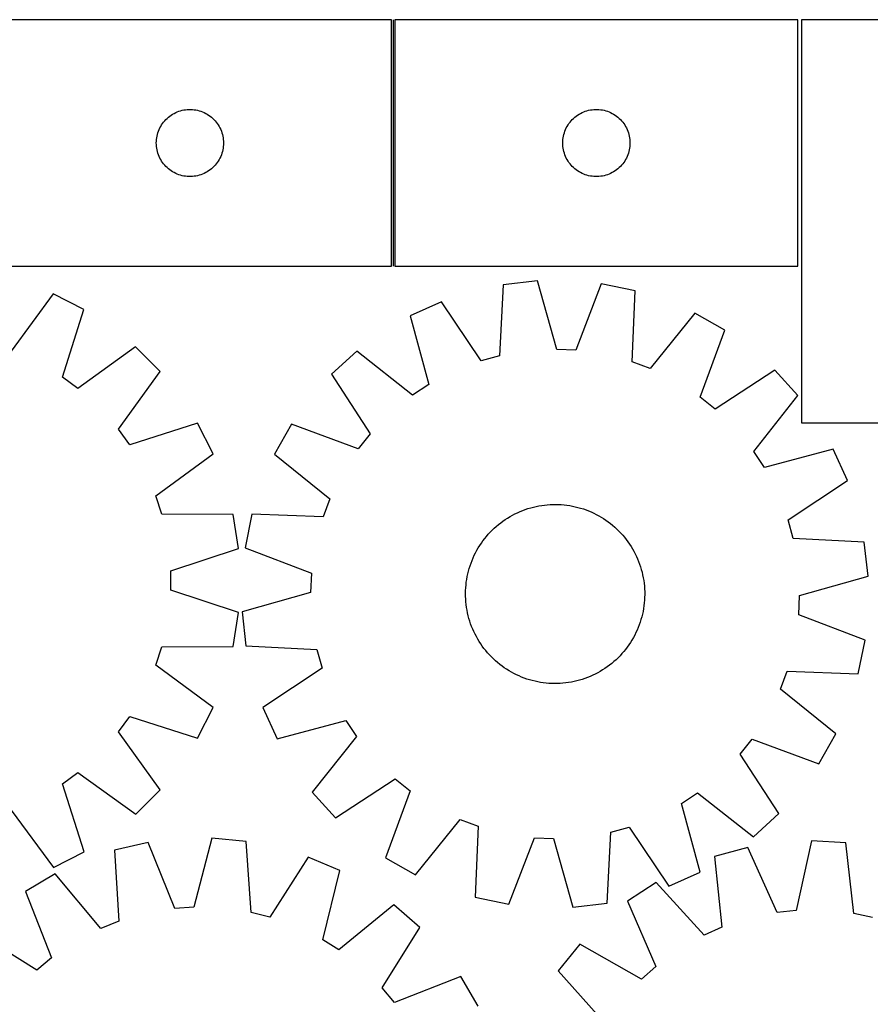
# Model space of a CAD drawing. Header units: millimetres. Extents: x 7 to 1493, y 7 to 2993.
# Tile 12 of 13: x 812 to 1192, y 2554 to 2993. Entities that reach past the tile are written whole.
import ezdxf

# ---------------------------------------------------------------- set-up
doc = ezdxf.new("R2010")
doc.units = ezdxf.units.MM
doc.layers.add('COMMON', color=5, linetype='CONTINUOUS', true_color=0x0000ff)
doc.layers.add('CUT', color=7, linetype='CONTINUOUS', true_color=0x000000)

msp = doc.modelspace()

# ---------------------------------------------------------------- linework, layer by layer
at = {"layer": 'COMMON'}
msp.add_line((978.9299, 2993.388458), (978.9299, 2883.388458), dxfattribs=at)
at = {"layer": 'CUT'}
for p, q in [((978.1799, 2993.388458), (798.1799, 2993.388458)), ((978.1799, 2883.388458), (978.1799, 2993.388458)), ((1159.679901, 2993.388458), (979.679901, 2993.388458)), ((979.679901, 2993.388458), (979.679901, 2883.388458)), ((1159.679901, 2883.388458), (1159.679901, 2993.388458)), ((1161.25518, 2993.436794), (1161.25518, 2813.436794)), ((1271.25518, 2993.436794), (1161.25518, 2993.436794)), ((877.9908, 2949.396738), (878.571003, 2949.906664)), ((878.571003, 2949.906664), (879.176686, 2950.386046)), ((879.176686, 2950.386046), (879.806245, 2950.833613)), ((879.806245, 2950.833613), (880.458008, 2951.248177)), ((880.458008, 2951.248177), (881.130249, 2951.62864)), ((881.130249, 2951.62864), (881.821185, 2951.973992)), ((881.821185, 2951.973992), (882.528982, 2952.283317)), ((882.528982, 2952.283317), (883.251765, 2952.555796)), ((883.251765, 2952.555796), (883.987616, 2952.790706)), ((883.987616, 2952.790706), (884.734584, 2952.987423)), ((884.734584, 2952.987423), (885.490689, 2953.145427)), ((885.490689, 2953.145427), (886.253925, 2953.264298)), ((886.253925, 2953.264298), (887.022268, 2953.34372)), ((887.022268, 2953.34372), (887.793682, 2953.383485)), ((887.793682, 2953.383485), (888.566119, 2953.383485)), ((888.566119, 2953.383485), (889.337532, 2953.34372)), ((889.337532, 2953.34372), (890.105876, 2953.264298)), ((890.105876, 2953.264298), (890.869112, 2953.145427)), ((890.869112, 2953.145427), (891.625217, 2952.987423)), ((891.625217, 2952.987423), (892.372185, 2952.790706)), ((892.372185, 2952.790706), (893.108036, 2952.555796)), ((893.108036, 2952.555796), (893.830819, 2952.283317)), ((893.830819, 2952.283317), (894.538616, 2951.973992)), ((894.538616, 2951.973992), (895.229552, 2951.62864)), ((895.229552, 2951.62864), (895.901792, 2951.248177)), ((895.901792, 2951.248177), (896.553556, 2950.833613)), ((896.553556, 2950.833613), (897.183115, 2950.386046)), ((897.183115, 2950.386046), (897.788798, 2949.906664)), ((897.788798, 2949.906664), (898.369, 2949.396738)), ((1059.490801, 2949.396738), (1060.071004, 2949.906664)), ((1060.071004, 2949.906664), (1060.676687, 2950.386046)), ((1060.676687, 2950.386046), (1061.306246, 2950.833613)), ((1061.306246, 2950.833613), (1061.958009, 2951.248177)), ((1061.958009, 2951.248177), (1062.63025, 2951.62864)), ((1062.63025, 2951.62864), (1063.321186, 2951.973992)), ((1063.321186, 2951.973992), (1064.028983, 2952.283317)), ((1064.028983, 2952.283317), (1064.751766, 2952.555796)), ((1064.751766, 2952.555796), (1065.487617, 2952.790706)), ((1065.487617, 2952.790706), (1066.234585, 2952.987423)), ((1066.234585, 2952.987423), (1066.99069, 2953.145427)), ((1066.99069, 2953.145427), (1067.753926, 2953.264298)), ((1067.753926, 2953.264298), (1068.522269, 2953.34372)), ((1068.522269, 2953.34372), (1069.293683, 2953.383485)), ((1069.293683, 2953.383485), (1070.06612, 2953.383485)), ((1070.06612, 2953.383485), (1070.837533, 2953.34372)), ((1070.837533, 2953.34372), (1071.605877, 2953.264298)), ((1071.605877, 2953.264298), (1072.369113, 2953.145427)), ((1072.369113, 2953.145427), (1073.125218, 2952.987423)), ((1073.125218, 2952.987423), (1073.872186, 2952.790706)), ((1073.872186, 2952.790706), (1074.608037, 2952.555796)), ((1074.608037, 2952.555796), (1075.33082, 2952.283317)), ((1075.33082, 2952.283317), (1076.038617, 2951.973992)), ((1076.038617, 2951.973992), (1076.729553, 2951.62864)), ((1076.729553, 2951.62864), (1077.401793, 2951.248177)), ((1077.401793, 2951.248177), (1078.053557, 2950.833613)), ((1078.053557, 2950.833613), (1078.683116, 2950.386046)), ((1078.683116, 2950.386046), (1079.288799, 2949.906664)), ((1079.288799, 2949.906664), (1079.869001, 2949.396738)), ((874.762594, 2945.094864), (875.125622, 2945.776679)), ((875.125622, 2945.776679), (875.523267, 2946.4389)), ((875.523267, 2946.4389), (875.954475, 2947.079774)), ((875.954475, 2947.079774), (876.418103, 2947.6976)), ((876.418103, 2947.6976), (876.912921, 2948.290739)), ((876.912921, 2948.290739), (877.437618, 2948.85762)), ((877.437618, 2948.85762), (877.9908, 2949.396738)), ((898.369, 2949.396738), (898.922183, 2948.85762)), ((898.922183, 2948.85762), (899.446879, 2948.290739)), ((899.446879, 2948.290739), (899.941697, 2947.6976)), ((899.941697, 2947.6976), (900.405325, 2947.079774)), ((900.405325, 2947.079774), (900.836534, 2946.4389)), ((900.836534, 2946.4389), (901.234179, 2945.776679)), ((901.234179, 2945.776679), (901.597207, 2945.094864)), ((1056.262595, 2945.094864), (1056.625623, 2945.776679)), ((1056.625623, 2945.776679), (1057.023268, 2946.4389)), ((1057.023268, 2946.4389), (1057.454476, 2947.079774)), ((1057.454476, 2947.079774), (1057.918104, 2947.6976)), ((1057.918104, 2947.6976), (1058.412922, 2948.290739)), ((1058.412922, 2948.290739), (1058.937619, 2948.85762)), ((1058.937619, 2948.85762), (1059.490801, 2949.396738)), ((1079.869001, 2949.396738), (1080.422184, 2948.85762)), ((1080.422184, 2948.85762), (1080.94688, 2948.290739)), ((1080.94688, 2948.290739), (1081.441698, 2947.6976)), ((1081.441698, 2947.6976), (1081.905326, 2947.079774)), ((1081.905326, 2947.079774), (1082.336535, 2946.4389)), ((1082.336535, 2946.4389), (1082.73418, 2945.776679)), ((1082.73418, 2945.776679), (1083.097208, 2945.094864)), ((873.358582, 2940.696816), (873.497065, 2941.456739)), ((873.497065, 2941.456739), (873.674484, 2942.208524)), ((873.674484, 2942.208524), (873.89037, 2942.95018)), ((873.89037, 2942.95018), (874.144148, 2943.679739)), ((874.144148, 2943.679739), (874.435147, 2944.395266)), ((874.435147, 2944.395266), (874.762594, 2945.094864)), ((901.597207, 2945.094864), (901.924654, 2944.395266)), ((901.924654, 2944.395266), (902.215653, 2943.679739)), ((902.215653, 2943.679739), (902.469431, 2942.95018)), ((902.469431, 2942.95018), (902.685316, 2942.208524)), ((902.685316, 2942.208524), (902.862736, 2941.456739)), ((902.862736, 2941.456739), (903.001219, 2940.696816)), ((1054.858583, 2940.696816), (1054.997066, 2941.456739)), ((1054.997066, 2941.456739), (1055.174485, 2942.208524)), ((1055.174485, 2942.208524), (1055.390371, 2942.95018)), ((1055.390371, 2942.95018), (1055.644149, 2943.679739)), ((1055.644149, 2943.679739), (1055.935148, 2944.395266)), ((1055.935148, 2944.395266), (1056.262595, 2945.094864)), ((1083.097208, 2945.094864), (1083.424655, 2944.395266)), ((1083.424655, 2944.395266), (1083.715654, 2943.679739)), ((1083.715654, 2943.679739), (1083.969432, 2942.95018)), ((1083.969432, 2942.95018), (1084.185317, 2942.208524)), ((1084.185317, 2942.208524), (1084.362737, 2941.456739)), ((1084.362737, 2941.456739), (1084.50122, 2940.696816)), ((873.1799, 2938.388458), (873.199789, 2939.160639)), ((873.199789, 2937.616276), (873.1799, 2938.388458)), ((873.199789, 2939.160639), (873.259402, 2939.930773)), ((873.259402, 2936.846143), (873.199789, 2937.616276)), ((873.259402, 2939.930773), (873.358582, 2940.696816)), ((873.358582, 2936.080099), (873.259402, 2936.846143)), ((903.001219, 2940.696816), (903.100399, 2939.930773)), ((903.100399, 2936.846143), (903.001219, 2936.080099)), ((903.100399, 2939.930773), (903.160012, 2939.160639)), ((903.160012, 2937.616276), (903.100399, 2936.846143)), ((903.160012, 2939.160639), (903.1799, 2938.388458)), ((903.1799, 2938.388458), (903.160012, 2937.616276)), ((1054.679901, 2938.388458), (1054.69979, 2939.160639)), ((1054.69979, 2937.616276), (1054.679901, 2938.388458)), ((1054.69979, 2939.160639), (1054.759403, 2939.930773)), ((1054.759403, 2936.846143), (1054.69979, 2937.616276)), ((1054.759403, 2939.930773), (1054.858583, 2940.696816)), ((1054.858583, 2936.080099), (1054.759403, 2936.846143)), ((1084.50122, 2940.696816), (1084.6004, 2939.930773)), ((1084.6004, 2936.846143), (1084.50122, 2936.080099)), ((1084.6004, 2939.930773), (1084.660013, 2939.160639)), ((1084.660013, 2937.616276), (1084.6004, 2936.846143)), ((1084.660013, 2939.160639), (1084.679901, 2938.388458)), ((1084.679901, 2938.388458), (1084.660013, 2937.616276)), ((873.497065, 2935.320177), (873.358582, 2936.080099)), ((873.674484, 2934.568391), (873.497065, 2935.320177)), ((873.89037, 2933.826735), (873.674484, 2934.568391)), ((874.144148, 2933.097176), (873.89037, 2933.826735)), ((874.435147, 2932.381649), (874.144148, 2933.097176)), ((874.762594, 2931.682051), (874.435147, 2932.381649)), ((901.924654, 2932.381649), (901.597207, 2931.682051)), ((902.215653, 2933.097176), (901.924654, 2932.381649)), ((902.469431, 2933.826735), (902.215653, 2933.097176)), ((902.685316, 2934.568391), (902.469431, 2933.826735)), ((902.862736, 2935.320177), (902.685316, 2934.568391)), ((903.001219, 2936.080099), (902.862736, 2935.320177)), ((1054.997066, 2935.320177), (1054.858583, 2936.080099)), ((1055.174485, 2934.568391), (1054.997066, 2935.320177)), ((1055.390371, 2933.826735), (1055.174485, 2934.568391)), ((1055.644149, 2933.097176), (1055.390371, 2933.826735)), ((1055.935148, 2932.381649), (1055.644149, 2933.097176)), ((1056.262595, 2931.682051), (1055.935148, 2932.381649)), ((1083.424655, 2932.381649), (1083.097208, 2931.682051)), ((1083.715654, 2933.097176), (1083.424655, 2932.381649)), ((1083.969432, 2933.826735), (1083.715654, 2933.097176)), ((1084.185317, 2934.568391), (1083.969432, 2933.826735)), ((1084.362737, 2935.320177), (1084.185317, 2934.568391)), ((1084.50122, 2936.080099), (1084.362737, 2935.320177)), ((875.125622, 2931.000237), (874.762594, 2931.682051)), ((875.523267, 2930.338015), (875.125622, 2931.000237)), ((875.954475, 2929.697141), (875.523267, 2930.338015)), ((876.418103, 2929.079315), (875.954475, 2929.697141)), ((876.912921, 2928.486176), (876.418103, 2929.079315)), ((877.437618, 2927.919295), (876.912921, 2928.486176)), ((877.9908, 2927.380177), (877.437618, 2927.919295)), ((898.922183, 2927.919295), (898.369, 2927.380177)), ((899.446879, 2928.486176), (898.922183, 2927.919295)), ((899.941697, 2929.079315), (899.446879, 2928.486176)), ((900.405325, 2929.697141), (899.941697, 2929.079315)), ((900.836534, 2930.338015), (900.405325, 2929.697141)), ((901.234179, 2931.000237), (900.836534, 2930.338015)), ((901.597207, 2931.682051), (901.234179, 2931.000237)), ((1056.625623, 2931.000237), (1056.262595, 2931.682051)), ((1057.023268, 2930.338015), (1056.625623, 2931.000237)), ((1057.454476, 2929.697141), (1057.023268, 2930.338015)), ((1057.918104, 2929.079315), (1057.454476, 2929.697141)), ((1058.412922, 2928.486176), (1057.918104, 2929.079315)), ((1058.937619, 2927.919295), (1058.412922, 2928.486176)), ((1059.490801, 2927.380177), (1058.937619, 2927.919295)), ((1080.422184, 2927.919295), (1079.869001, 2927.380177)), ((1080.94688, 2928.486176), (1080.422184, 2927.919295)), ((1081.441698, 2929.079315), (1080.94688, 2928.486176)), ((1081.905326, 2929.697141), (1081.441698, 2929.079315)), ((1082.336535, 2930.338015), (1081.905326, 2929.697141)), ((1082.73418, 2931.000237), (1082.336535, 2930.338015)), ((1083.097208, 2931.682051), (1082.73418, 2931.000237)), ((878.571003, 2926.870251), (877.9908, 2927.380177)), ((879.176686, 2926.390869), (878.571003, 2926.870251)), ((879.806245, 2925.943302), (879.176686, 2926.390869)), ((880.458008, 2925.528738), (879.806245, 2925.943302)), ((881.130249, 2925.148276), (880.458008, 2925.528738)), ((881.821185, 2924.802924), (881.130249, 2925.148276)), ((882.528982, 2924.493598), (881.821185, 2924.802924)), ((883.251765, 2924.221119), (882.528982, 2924.493598)), ((883.987616, 2923.986209), (883.251765, 2924.221119)), ((884.734584, 2923.789492), (883.987616, 2923.986209)), ((885.490689, 2923.631488), (884.734584, 2923.789492)), ((886.253925, 2923.512617), (885.490689, 2923.631488)), ((887.022268, 2923.433195), (886.253925, 2923.512617)), ((887.793682, 2923.393431), (887.022268, 2923.433195)), ((888.566119, 2923.393431), (887.793682, 2923.393431)), ((889.337532, 2923.433195), (888.566119, 2923.393431)), ((890.105876, 2923.512617), (889.337532, 2923.433195)), ((890.869112, 2923.631488), (890.105876, 2923.512617)), ((891.625217, 2923.789492), (890.869112, 2923.631488)), ((892.372185, 2923.986209), (891.625217, 2923.789492)), ((893.108036, 2924.221119), (892.372185, 2923.986209)), ((893.830819, 2924.493598), (893.108036, 2924.221119)), ((894.538616, 2924.802924), (893.830819, 2924.493598)), ((895.229552, 2925.148276), (894.538616, 2924.802924)), ((895.901792, 2925.528738), (895.229552, 2925.148276)), ((896.553556, 2925.943302), (895.901792, 2925.528738)), ((897.183115, 2926.390869), (896.553556, 2925.943302)), ((897.788798, 2926.870251), (897.183115, 2926.390869)), ((898.369, 2927.380177), (897.788798, 2926.870251)), ((1060.071004, 2926.870251), (1059.490801, 2927.380177)), ((1060.676687, 2926.390869), (1060.071004, 2926.870251)), ((1061.306246, 2925.943302), (1060.676687, 2926.390869)), ((1061.958009, 2925.528738), (1061.306246, 2925.943302)), ((1062.63025, 2925.148276), (1061.958009, 2925.528738)), ((1063.321186, 2924.802924), (1062.63025, 2925.148276)), ((1064.028983, 2924.493598), (1063.321186, 2924.802924)), ((1064.751766, 2924.221119), (1064.028983, 2924.493598)), ((1065.487617, 2923.986209), (1064.751766, 2924.221119)), ((1066.234585, 2923.789492), (1065.487617, 2923.986209)), ((1066.99069, 2923.631488), (1066.234585, 2923.789492)), ((1067.753926, 2923.512617), (1066.99069, 2923.631488)), ((1068.522269, 2923.433195), (1067.753926, 2923.512617)), ((1069.293683, 2923.393431), (1068.522269, 2923.433195)), ((1070.06612, 2923.393431), (1069.293683, 2923.393431)), ((1070.837533, 2923.433195), (1070.06612, 2923.393431)), ((1071.605877, 2923.512617), (1070.837533, 2923.433195)), ((1072.369113, 2923.631488), (1071.605877, 2923.512617)), ((1073.125218, 2923.789492), (1072.369113, 2923.631488)), ((1073.872186, 2923.986209), (1073.125218, 2923.789492)), ((1074.608037, 2924.221119), (1073.872186, 2923.986209)), ((1075.33082, 2924.493598), (1074.608037, 2924.221119)), ((1076.038617, 2924.802924), (1075.33082, 2924.493598)), ((1076.729553, 2925.148276), (1076.038617, 2924.802924)), ((1077.401793, 2925.528738), (1076.729553, 2925.148276)), ((1078.053557, 2925.943302), (1077.401793, 2925.528738)), ((1078.683116, 2926.390869), (1078.053557, 2925.943302)), ((1079.288799, 2926.870251), (1078.683116, 2926.390869)), ((1079.869001, 2927.380177), (1079.288799, 2926.870251)), ((798.1799, 2883.388458), (978.1799, 2883.388458)), ((979.679901, 2883.388458), (1159.679901, 2883.388458)), ((1028.077756, 2875.108719), (1026.452655, 2843.385954)), ((1043.368412, 2876.819386), (1028.077756, 2875.108719)), ((1051.963666, 2846.240041), (1043.368412, 2876.819386)), ((1071.877507, 2875.516577), (1060.529071, 2845.848619)), ((1086.948411, 2872.418447), (1071.877507, 2875.516577)), ((827.147595, 2871.072266), (808.340731, 2845.473894)), ((840.8581, 2864.08996), (827.147595, 2871.072266)), ((1085.673446, 2840.679681), (1086.948411, 2872.418447)), ((1000.561405, 2867.537969), (986.547753, 2861.185954)), ((1018.185515, 2841.111363), (1000.561405, 2867.537969)), ((831.21541, 2833.82458), (840.8581, 2864.08996)), ((1113.659582, 2862.369607), (1093.698674, 2837.660561)), ((1127.035487, 2854.765944), (1113.659582, 2862.369607)), ((986.547753, 2861.185954), (994.805063, 2830.513629)), ((1116.015106, 2824.97457), (1127.035487, 2854.765944)), ((863.949957, 2847.319989), (838.153235, 2828.786131)), ((874.831772, 2836.442642), (863.949957, 2847.319989)), ((962.717638, 2845.482723), (951.352743, 2835.111142)), ((987.645433, 2825.795677), (962.717638, 2845.482723)), ((1060.529071, 2845.848619), (1051.963666, 2846.240041)), ((1026.452655, 2843.385954), (1018.185515, 2841.111363)), ((1093.698674, 2837.660561), (1085.673446, 2840.679681)), ((856.308512, 2810.63831), (874.831772, 2836.442642)), ((1149.334058, 2836.954723), (1122.714592, 2819.623285)), ((1159.70564, 2825.589828), (1149.334058, 2836.954723)), ((838.153235, 2828.786131), (831.21541, 2833.82458)), ((951.352743, 2835.111142), (968.684182, 2808.491676)), ((994.805063, 2830.513629), (987.645433, 2825.795677)), ((1122.714592, 2819.623285), (1116.015106, 2824.97457)), ((1140.018593, 2800.662033), (1159.70564, 2825.589828)), ((891.611227, 2813.357675), (861.349809, 2803.702555)), ((898.599163, 2799.650039), (891.611227, 2813.357675)), ((1161.25518, 2813.436794), (1271.25518, 2813.436794)), ((861.349809, 2803.702555), (856.308512, 2810.63831)), ((933.541522, 2812.812571), (925.93786, 2799.436665)), ((963.332896, 2801.79219), (933.541522, 2812.812571)), ((968.684182, 2808.491676), (963.332896, 2801.79219)), ((1144.736545, 2793.502403), (1140.018593, 2800.662033)), ((1175.408871, 2801.759714), (1144.736545, 2793.502403)), ((1181.760885, 2787.746061), (1175.408871, 2801.759714)), ((873.008518, 2780.832662), (898.599163, 2799.650039)), ((925.93786, 2799.436665), (950.646905, 2779.475758)), ((1155.334279, 2770.121951), (1181.760885, 2787.746061)), ((875.659811, 2772.678521), (873.008518, 2780.832662)), ((950.646905, 2779.475758), (947.627785, 2771.45053)), ((1034.465869, 2773.343553), (1035.61441, 2773.85332)), ((1035.61441, 2773.85332), (1036.778395, 2774.326759)), ((1036.778395, 2774.326759), (1037.956677, 2774.763403)), ((1037.956677, 2774.763403), (1039.148094, 2775.16282)), ((1039.148094, 2775.16282), (1040.351468, 2775.524617)), ((1040.351468, 2775.524617), (1041.565613, 2775.848437)), ((1041.565613, 2775.848437), (1042.78933, 2776.133959)), ((1042.78933, 2776.133959), (1044.021412, 2776.380903)), ((1044.021412, 2776.380903), (1045.260642, 2776.589024)), ((1045.260642, 2776.589024), (1046.505799, 2776.758118)), ((1046.505799, 2776.758118), (1047.755652, 2776.888017)), ((1047.755652, 2776.888017), (1049.008969, 2776.978593)), ((1049.008969, 2776.978593), (1050.264512, 2777.029756)), ((1050.264512, 2777.029756), (1051.521043, 2777.041457)), ((1051.521043, 2777.041457), (1052.777321, 2777.013683)), ((1052.777321, 2777.013683), (1054.032107, 2776.946462)), ((1054.032107, 2776.946462), (1055.284163, 2776.839861)), ((1055.284163, 2776.839861), (1056.532252, 2776.693985)), ((1056.532252, 2776.693985), (1057.775144, 2776.508976)), ((1057.775144, 2776.508976), (1059.01161, 2776.285019)), ((1059.01161, 2776.285019), (1060.240432, 2776.022335)), ((1060.240432, 2776.022335), (1061.460397, 2775.721181)), ((1061.460397, 2775.721181), (1062.6703, 2775.381856)), ((1062.6703, 2775.381856), (1063.868948, 2775.004695)), ((1063.868948, 2775.004695), (1065.055157, 2774.590069)), ((1065.055157, 2774.590069), (1066.227757, 2774.138388)), ((1066.227757, 2774.138388), (1067.385591, 2773.650098)), ((907.423726, 2772.509793), (875.659811, 2772.678521)), ((909.833755, 2757.313665), (907.423726, 2772.509793)), ((915.88902, 2772.725495), (912.790889, 2757.654591)), ((947.627785, 2771.45053), (915.88902, 2772.725495)), ((1026.951573, 2768.804642), (1027.96125, 2769.552679)), ((1027.96125, 2769.552679), (1028.993926, 2770.268631)), ((1028.993926, 2770.268631), (1030.048581, 2770.951793)), ((1030.048581, 2770.951793), (1031.124173, 2771.601491)), ((1031.124173, 2771.601491), (1032.219643, 2772.217083)), ((1032.219643, 2772.217083), (1033.333908, 2772.797961)), ((1033.333908, 2772.797961), (1034.465869, 2773.343553)), ((1067.385591, 2773.650098), (1068.527516, 2773.12568)), ((1068.527516, 2773.12568), (1069.652405, 2772.565653)), ((1069.652405, 2772.565653), (1070.759148, 2771.970568)), ((1070.759148, 2771.970568), (1071.846654, 2771.341013)), ((1071.846654, 2771.341013), (1072.913847, 2770.677609)), ((1072.913847, 2770.677609), (1073.959676, 2769.981011)), ((1073.959676, 2769.981011), (1074.983109, 2769.251907)), ((1157.60887, 2761.854811), (1155.334279, 2770.121951)), ((1022.282185, 2764.610107), (1023.162413, 2765.506882)), ((1023.162413, 2765.506882), (1024.070375, 2766.375566)), ((1024.070375, 2766.375566), (1025.005175, 2767.215302)), ((1025.005175, 2767.215302), (1025.96589, 2768.02526)), ((1025.96589, 2768.02526), (1026.951573, 2768.804642)), ((1074.983109, 2769.251907), (1075.983134, 2768.491016)), ((1075.983134, 2768.491016), (1076.958766, 2767.699088)), ((1076.958766, 2767.699088), (1077.909042, 2766.876906)), ((1077.909042, 2766.876906), (1078.833023, 2766.025281)), ((1078.833023, 2766.025281), (1079.729798, 2765.145053)), ((1079.729798, 2765.145053), (1080.598482, 2764.237091)), ((1018.326455, 2759.73676), (1019.055559, 2760.760193)), ((1019.055559, 2760.760193), (1019.816451, 2761.760218)), ((1019.816451, 2761.760218), (1020.608378, 2762.73585)), ((1020.608378, 2762.73585), (1021.43056, 2763.686126)), ((1021.43056, 2763.686126), (1022.282185, 2764.610107)), ((1080.598482, 2764.237091), (1081.438218, 2763.302291)), ((1081.438218, 2763.302291), (1082.248176, 2762.341576)), ((1082.248176, 2762.341576), (1083.027558, 2761.355893)), ((1083.027558, 2761.355893), (1083.775595, 2760.346216)), ((1189.331635, 2760.22971), (1157.60887, 2761.854811)), ((879.680716, 2747.325221), (909.833755, 2757.313665)), ((912.790889, 2757.654591), (942.458847, 2746.306155)), ((1015.741814, 2755.429489), (1016.336899, 2756.536232)), ((1016.336899, 2756.536232), (1016.966454, 2757.623737)), ((1016.966454, 2757.623737), (1017.629857, 2758.690931)), ((1017.629857, 2758.690931), (1018.326455, 2759.73676)), ((1083.775595, 2760.346216), (1084.491547, 2759.31354)), ((1084.491547, 2759.31354), (1085.17471, 2758.258886)), ((1085.17471, 2758.258886), (1085.824407, 2757.183293)), ((1085.824407, 2757.183293), (1086.439999, 2756.087823)), ((1191.042303, 2744.939054), (1189.331635, 2760.22971)), ((1013.717397, 2750.832241), (1014.169078, 2752.004841)), ((1014.169078, 2752.004841), (1014.657368, 2753.162675)), ((1014.657368, 2753.162675), (1015.181786, 2754.3046)), ((1015.181786, 2754.3046), (1015.741814, 2755.429489)), ((1086.439999, 2756.087823), (1087.020877, 2754.973558)), ((1087.020877, 2754.973558), (1087.566469, 2753.841597)), ((1087.566469, 2753.841597), (1088.076236, 2752.693057)), ((1088.076236, 2752.693057), (1088.549675, 2751.529071)), ((1012.586285, 2747.237481), (1012.92561, 2748.447384)), ((1012.92561, 2748.447384), (1013.302771, 2749.646031)), ((1013.302771, 2749.646031), (1013.717397, 2750.832241)), ((1088.549675, 2751.529071), (1088.986319, 2750.350789)), ((1088.986319, 2750.350789), (1089.385736, 2749.159373)), ((1089.385736, 2749.159373), (1089.747533, 2747.955998)), ((1089.747533, 2747.955998), (1090.071353, 2746.741853)), ((879.682477, 2738.750877), (879.680716, 2747.325221)), ((942.458847, 2746.306155), (942.067425, 2737.74075)), ((1011.613482, 2742.309336), (1011.79849, 2743.552227)), ((1011.79849, 2743.552227), (1012.022447, 2744.788694)), ((1012.022447, 2744.788694), (1012.285132, 2746.017516)), ((1012.285132, 2746.017516), (1012.586285, 2747.237481)), ((1090.071353, 2746.741853), (1090.356875, 2745.518136)), ((1090.356875, 2745.518136), (1090.603819, 2744.286054)), ((1090.603819, 2744.286054), (1090.811941, 2743.046824)), ((1090.811941, 2743.046824), (1090.981034, 2741.801668)), ((1160.462957, 2736.3438), (1191.042303, 2744.939054)), ((909.839616, 2728.774818), (879.682477, 2738.750877)), ((1011.293783, 2738.554405), (1011.361004, 2739.809191)), ((1011.361004, 2739.809191), (1011.467605, 2741.061247)), ((1011.467605, 2741.061247), (1011.613482, 2742.309336)), ((1090.981034, 2741.801668), (1091.110933, 2740.551814)), ((1091.110933, 2740.551814), (1091.201509, 2739.298498)), ((1091.201509, 2739.298498), (1091.252672, 2738.042954)), ((942.067425, 2737.74075), (911.48808, 2729.145496)), ((1011.266009, 2737.298127), (1011.293783, 2738.554405)), ((1011.27771, 2736.041596), (1011.266009, 2737.298127)), ((1011.328874, 2734.786052), (1011.27771, 2736.041596)), ((1011.419449, 2733.532736), (1011.328874, 2734.786052)), ((1091.169379, 2734.275359), (1091.062777, 2733.023303)), ((1091.236599, 2735.530145), (1091.169379, 2734.275359)), ((1091.264373, 2736.786423), (1091.236599, 2735.530145)), ((1091.252672, 2738.042954), (1091.264373, 2736.786423)), ((1160.071535, 2727.778395), (1160.462957, 2736.3438)), ((1011.549348, 2732.282882), (1011.419449, 2733.532736)), ((1011.718442, 2731.037726), (1011.549348, 2732.282882)), ((1011.926563, 2729.798496), (1011.718442, 2731.037726)), ((1090.731893, 2730.532323), (1090.507936, 2729.295856)), ((1090.916901, 2731.775214), (1090.731893, 2730.532323)), ((1091.062777, 2733.023303), (1090.916901, 2731.775214)), ((907.435828, 2713.577702), (909.839616, 2728.774818)), ((911.48808, 2729.145496), (913.198748, 2713.85484)), ((1012.173507, 2728.566414), (1011.926563, 2729.798496)), ((1012.45903, 2727.342697), (1012.173507, 2728.566414)), ((1012.782849, 2726.128552), (1012.45903, 2727.342697)), ((1013.144646, 2724.925178), (1012.782849, 2726.128552)), ((1089.604772, 2725.637166), (1089.227611, 2724.438519)), ((1089.944097, 2726.847069), (1089.604772, 2725.637166)), ((1090.245251, 2728.067034), (1089.944097, 2726.847069)), ((1090.507936, 2729.295856), (1090.245251, 2728.067034)), ((1189.739494, 2716.429959), (1160.071535, 2727.778395)), ((1013.544064, 2723.733761), (1013.144646, 2724.925178)), ((1013.980707, 2722.555479), (1013.544064, 2723.733761)), ((1014.454146, 2721.391493), (1013.980707, 2722.555479)), ((1014.963913, 2720.242953), (1014.454146, 2721.391493)), ((1088.361305, 2722.079709), (1087.873014, 2720.921875)), ((1088.812985, 2723.252309), (1088.361305, 2722.079709)), ((1089.227611, 2724.438519), (1088.812985, 2723.252309)), ((1015.509505, 2719.110992), (1014.963913, 2720.242953)), ((1016.090384, 2717.996727), (1015.509505, 2719.110992)), ((1016.705975, 2716.901257), (1016.090384, 2717.996727)), ((1017.355673, 2715.825664), (1016.705975, 2716.901257)), ((1086.193484, 2717.548318), (1085.563929, 2716.460813)), ((1086.788569, 2718.655061), (1086.193484, 2717.548318)), ((1087.348597, 2719.77995), (1086.788569, 2718.655061)), ((1087.873014, 2720.921875), (1087.348597, 2719.77995)), ((873.024042, 2705.240698), (875.671985, 2713.395928)), ((875.671985, 2713.395928), (907.435828, 2713.577702)), ((913.198748, 2713.85484), (944.921512, 2712.229739)), ((1018.038835, 2714.77101), (1017.355673, 2715.825664)), ((1018.754788, 2713.738334), (1018.038835, 2714.77101)), ((1019.502824, 2712.728657), (1018.754788, 2713.738334)), ((1020.282206, 2711.742974), (1019.502824, 2712.728657)), ((1082.713932, 2712.324332), (1081.922004, 2711.3487)), ((1083.474823, 2713.324358), (1082.713932, 2712.324332)), ((1084.203927, 2714.34779), (1083.474823, 2713.324358)), ((1084.900525, 2715.393619), (1084.203927, 2714.34779)), ((1085.563929, 2716.460813), (1084.900525, 2715.393619)), ((1186.641363, 2701.359055), (1189.739494, 2716.429959)), ((944.921512, 2712.229739), (947.196103, 2703.962599)), ((1021.092164, 2710.782259), (1020.282206, 2711.742974)), ((1021.9319, 2709.847459), (1021.092164, 2710.782259)), ((1022.800584, 2708.939497), (1021.9319, 2709.847459)), ((1023.697359, 2708.059269), (1022.800584, 2708.939497)), ((1024.621341, 2707.207644), (1023.697359, 2708.059269)), ((1079.367969, 2708.577668), (1078.460007, 2707.708984)), ((1080.248197, 2709.474443), (1079.367969, 2708.577668)), ((1081.099822, 2710.398424), (1080.248197, 2709.474443)), ((1081.922004, 2711.3487), (1081.099822, 2710.398424)), ((898.622413, 2686.433834), (873.024042, 2705.240698)), ((947.196103, 2703.962599), (920.769497, 2686.338489)), ((1025.571616, 2706.385462), (1024.621341, 2707.207644)), ((1026.547248, 2705.593534), (1025.571616, 2706.385462)), ((1027.547274, 2704.832643), (1026.547248, 2705.593534)), ((1028.570706, 2704.103539), (1027.547274, 2704.832643)), ((1029.616535, 2703.406941), (1028.570706, 2704.103539)), ((1073.536456, 2703.815919), (1072.481802, 2703.132757)), ((1074.569132, 2704.531871), (1073.536456, 2703.815919)), ((1075.578809, 2705.279908), (1074.569132, 2704.531871)), ((1076.564492, 2706.05929), (1075.578809, 2705.279908)), ((1077.525207, 2706.869248), (1076.564492, 2706.05929)), ((1078.460007, 2707.708984), (1077.525207, 2706.869248)), ((1030.683729, 2702.743537), (1029.616535, 2703.406941)), ((1031.771234, 2702.113982), (1030.683729, 2702.743537)), ((1032.877977, 2701.518897), (1031.771234, 2702.113982)), ((1034.002866, 2700.95887), (1032.877977, 2701.518897)), ((1035.144791, 2700.434452), (1034.002866, 2700.95887)), ((1036.302625, 2699.946162), (1035.144791, 2700.434452)), ((1037.475226, 2699.494481), (1036.302625, 2699.946162)), ((1038.661435, 2699.079855), (1037.475226, 2699.494481)), ((1039.860082, 2698.702694), (1038.661435, 2699.079855)), ((1064.573705, 2699.321147), (1063.382289, 2698.92173)), ((1065.751987, 2699.757791), (1064.573705, 2699.321147)), ((1066.915973, 2700.23123), (1065.751987, 2699.757791)), ((1068.064513, 2700.740997), (1066.915973, 2700.23123)), ((1069.196474, 2701.286589), (1068.064513, 2700.740997)), ((1070.310739, 2701.867467), (1069.196474, 2701.286589)), ((1071.406209, 2702.483059), (1070.310739, 2701.867467)), ((1072.481802, 2703.132757), (1071.406209, 2702.483059)), ((1151.883477, 2694.608792), (1154.902598, 2702.63402)), ((1154.902598, 2702.63402), (1186.641363, 2701.359055)), ((1041.069986, 2698.363369), (1039.860082, 2698.702694)), ((1042.28995, 2698.062215), (1041.069986, 2698.363369)), ((1043.518772, 2697.799531), (1042.28995, 2698.062215)), ((1044.755239, 2697.575574), (1043.518772, 2697.799531)), ((1045.99813, 2697.390566), (1044.755239, 2697.575574)), ((1047.246219, 2697.244689), (1045.99813, 2697.390566)), ((1048.498275, 2697.138088), (1047.246219, 2697.244689)), ((1049.753061, 2697.070867), (1048.498275, 2697.138088)), ((1051.009339, 2697.043093), (1049.753061, 2697.070867)), ((1052.26587, 2697.054794), (1051.009339, 2697.043093)), ((1053.521414, 2697.105957), (1052.26587, 2697.054794)), ((1054.774731, 2697.196533), (1053.521414, 2697.105957)), ((1056.024584, 2697.326432), (1054.774731, 2697.196533)), ((1057.26974, 2697.495526), (1056.024584, 2697.326432)), ((1058.508971, 2697.703647), (1057.26974, 2697.495526)), ((1059.741052, 2697.950591), (1058.508971, 2697.703647)), ((1060.96477, 2698.236113), (1059.741052, 2697.950591)), ((1062.178914, 2698.559933), (1060.96477, 2698.236113)), ((1063.382289, 2698.92173), (1062.178914, 2698.559933)), ((1176.592523, 2674.647885), (1151.883477, 2694.608792)), ((891.640108, 2672.723329), (898.622413, 2686.433834)), ((920.769497, 2686.338489), (927.121512, 2672.324836)), ((856.336279, 2675.428194), (861.374727, 2682.366019)), ((861.374727, 2682.366019), (891.640108, 2672.723329)), ((927.121512, 2672.324836), (957.793838, 2680.582147)), ((957.793838, 2680.582147), (962.511789, 2673.422517)), ((874.870136, 2649.631472), (856.336279, 2675.428194)), ((962.511789, 2673.422517), (942.824743, 2648.494722)), ((1168.98886, 2661.271979), (1176.592523, 2674.647885)), ((1133.846201, 2665.592874), (1139.197486, 2672.29236)), ((1139.197486, 2672.29236), (1168.98886, 2661.271979)), ((1151.17764, 2638.973408), (1133.846201, 2665.592874)), ((831.252703, 2652.23162), (838.188457, 2657.272917)), ((838.188457, 2657.272917), (863.99279, 2638.749657)), ((840.907823, 2621.970202), (831.252703, 2652.23162)), ((953.196324, 2637.129827), (979.81579, 2654.461266)), ((979.81579, 2654.461266), (986.515276, 2649.10998)), ((863.99279, 2638.749657), (874.870136, 2649.631472)), ((942.824743, 2648.494722), (953.196324, 2637.129827)), ((986.515276, 2649.10998), (975.494895, 2619.318606)), ((1107.725319, 2643.570922), (1114.884949, 2648.288873)), ((1114.884949, 2648.288873), (1139.812744, 2628.601827)), ((1115.98263, 2612.898596), (1107.725319, 2643.570922)), ((808.38281, 2640.572911), (827.200186, 2614.982266)), ((1139.812744, 2628.601827), (1151.17764, 2638.973408)), ((988.870801, 2611.714943), (1008.831708, 2636.423989)), ((1008.831708, 2636.423989), (1016.856936, 2633.404869)), ((1016.856936, 2633.404869), (1015.581971, 2601.666103)), ((1074.452626, 2598.975831), (1076.077727, 2630.698596)), ((1076.077727, 2630.698596), (1084.344867, 2632.973187)), ((1084.344867, 2632.973187), (1101.968977, 2606.546581)), ((869.469695, 2626.07252), (854.466965, 2622.659509)), ((881.436841, 2596.648684), (869.469695, 2626.07252)), ((897.945261, 2627.971978), (889.992173, 2597.219366)), ((913.268384, 2626.581846), (897.945261, 2627.971978)), ((915.557351, 2594.900063), (913.268384, 2626.581846)), ((1030.652875, 2598.567973), (1042.001311, 2628.235931)), ((1042.001311, 2628.235931), (1050.566716, 2627.844509)), ((1050.566716, 2627.844509), (1059.16197, 2597.265164)), ((1165.739264, 2626.793912), (1158.963756, 2595.760587)), ((1181.104229, 2625.988666), (1165.739264, 2626.793912)), ((1184.598743, 2594.41711), (1181.104229, 2625.988666)), ((827.200186, 2614.982266), (840.907823, 2621.970202)), ((854.466965, 2622.659509), (856.406208, 2590.954398)), ((1137.356755, 2623.810795), (1122.494971, 2619.828595)), ((1150.436383, 2594.864326), (1137.356755, 2623.810795)), ((940.937221, 2619.588903), (923.870305, 2592.799071)), ((955.080802, 2613.531704), (940.937221, 2619.588903)), ((975.494895, 2619.318606), (988.870801, 2611.714943)), ((1122.494971, 2619.828595), (1125.640904, 2588.220402)), ((827.972056, 2612.053584), (814.758291, 2604.171519)), ((848.445955, 2587.767904), (827.972056, 2612.053584)), ((947.46753, 2582.693208), (955.080802, 2613.531704)), ((1101.968977, 2606.546581), (1115.98263, 2612.898596)), ((1096.423434, 2608.220805), (1083.519605, 2599.840963)), ((1117.80785, 2584.732904), (1096.423434, 2608.220805)), ((814.758291, 2604.171519), (826.400039, 2574.617425)), ((979.234492, 2598.330879), (954.724377, 2578.126202)), ((990.81406, 2588.199534), (979.234492, 2598.330879)), ((1015.581971, 2601.666103), (1030.652875, 2598.567973)), ((1059.16197, 2597.265164), (1074.452626, 2598.975831)), ((1083.519605, 2599.840963), (1096.279034, 2570.751932)), ((889.992173, 2597.219366), (881.436841, 2596.648684)), ((923.870305, 2592.799071), (915.557351, 2594.900063)), ((1158.963756, 2595.760587), (1150.436383, 2594.864326)), ((1192.985716, 2592.634402), (1184.598743, 2594.41711)), ((856.406208, 2590.954398), (848.445955, 2587.767904)), ((819.814069, 2569.127036), (792.837547, 2585.897308)), ((974.043789, 2561.223011), (990.81406, 2588.199534)), ((1125.640904, 2588.220402), (1117.80785, 2584.732904)), ((954.724377, 2578.126202), (947.46753, 2582.693208)), ((1062.311105, 2580.744751), (1052.628347, 2568.787546)), ((1089.907054, 2565.014578), (1062.311105, 2580.744751)), ((826.400039, 2574.617425), (819.814069, 2569.127036)), ((1052.628347, 2568.787546), (1073.75229, 2545.065114)), ((1096.279034, 2570.751932), (1089.907054, 2565.014578)), ((1009.088271, 2566.278789), (979.534177, 2554.637041)), ((1016.970336, 2553.065024), (1009.088271, 2566.278789)), ((979.534177, 2554.637041), (974.043789, 2561.223011))]:
    msp.add_line(p, q, dxfattribs=at)

doc.saveas('drawing.dxf')
